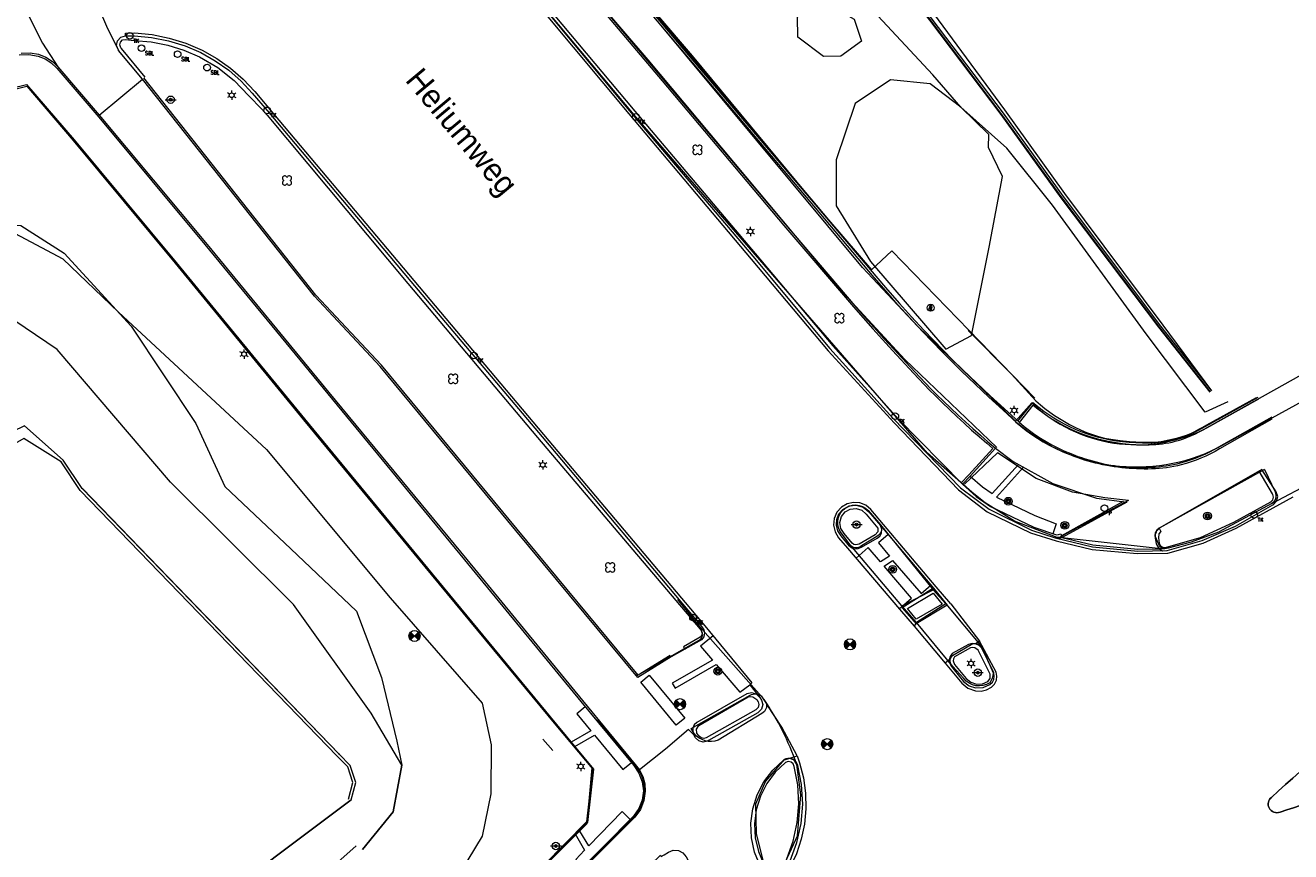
# Model space of a CAD drawing. Header units: metres. Extents: x 151448 to 154749, y 463108 to 465296.
# Tile 85 of 256: x 152431 to 152499, y 463931 to 463975. Entities that reach past the tile are written whole.
import ezdxf
from ezdxf.enums import TextEntityAlignment as Align

# ---------------------------------------------------------------- set-up
doc = ezdxf.new("R2010")
doc.units = ezdxf.units.M
doc.layers.get('0').update_dxf_attribs({"lineweight": 9})
for name, color, linetype, lineweight in [('B-ME-GR-BOOM-S', 253, 'Continuous', 9), ('B-ME-GR-STRUIK-G', 253, 'Continuous', 9), ('B-ME-GW-WATERGANG_INSTEEK-G', 253, 'Continuous', 9), ('B-ME-IE-MEUBILAIR_LICHTMAST-S', 253, 'Continuous', 9), ('B-ME-IE-MEUBILAIR_PAAL-S', 253, 'Continuous', 9), ('B-ME-IE-MEUBILAIR_SCHAMPBLOK-S', 253, 'Continuous', 9), ('B-ME-IE-MEUBILAIR_TROTTOIRKOLK-S', 253, 'Continuous', 9), ('B-ME-IE-MEUBILAIR_VERKEERSBORD-S', 253, 'Continuous', 9), ('B-ME-IE-MEUBILAIR_VERKEERSLICHT-S', 253, 'Continuous', 9), ('B-ME-IE-TERREINAFSCHEIDING_KUNSTMATIG_HEKWERK-G', 253, 'Continuous', 9), ('B-ME-KL-ELEKTRA_KAST-S', 253, 'Continuous', 9), ('B-ME-OG-TERREIN_CULTUURSCHEIDING-G', 253, 'Continuous', 9), ('B-ME-OG-VLAKVERDICHTINGSLIJN-G', 253, 'Continuous', 9), ('B-ME-RI-PUT-S', 253, 'Continuous', 9), ('B-ME-VH-KANTOPSLUITING_OPSLUITBAND_100X200-G', 253, 'Continuous', 9), ('B-ME-VH-KANTOPSLUITING_OPSLUITBAND_60X150-G', 253, 'Continuous', 9), ('B-ME-VH-KANTOPSLUITING_TROTTOIRBAND_130 150-G', 253, 'Continuous', 9), ('B-ME-VH-KANTOPSLUITING_TROTTOIRBAND_180 200-G', 253, 'Continuous', 9), ('B-ME-VH-KANTOPSLUITING_TROTTOIRBAND_RWS-G', 253, 'Continuous', 9), ('B-ME-VH-KANTOPSLUITING_VOORKANTBAND-G', 253, 'Continuous', 9), ('B-ME-VH-MATERIAALGRENS-G', 253, 'Continuous', 9), ('B-ME-VH-VERHARDING_ASFALT-G', 253, 'Continuous', 9), ('B-ME-VH-VERHARDING_TEGEL-G', 253, 'Continuous', 9), ('B-ME-VW-VERKEERSTEKEN_BORD_INFO-G', 253, 'Continuous', 9), ('B-ME-WH-BESCHOEIING-G', 253, 'Continuous', 9), ('B-ME-WH-WATERBODEM-G', 253, 'Continuous', 9), ('B-ME-WH-WATERLIJN-G', 253, 'Continuous', 9), ('B-PV-OG-TERREIN_BEGROEID-GV', 253, 'Continuous', 9), ('B-PV-OG-TERREIN_OEVER-GV', 253, 'Continuous', 9), ('B-PV-OG-TOPOGRAFIE-T18', 2, 'Continuous', 9), ('B-PV-OG-WATER-GV', 253, 'Continuous', 9), ('B-PV-VH-GESLOTENVERHARDING_ASFALT-GV', 253, 'Continuous', 9), ('B-PV-VH-OPENVERHARDING_BETONSTRAATSTEEN-GV', 253, 'Continuous', 9)]:
    doc.layers.add(name, color=color, linetype=linetype, lineweight=lineweight)
doc.styles.add('18_100', font='romans', dxfattribs={"width": 0.8, "height": 0.18})
doc.styles.add('18_200', font='romans', dxfattribs={"width": 0.8, "height": 0.36})
doc.styles.add('Drong', font='txt', dxfattribs={"height": 1.8})

# ---------------------------------------------------------------- blocks, each defined once
blk = doc.blocks.new('verkeerslicht')
h = blk.add_hatch()
h.set_pattern_fill('ANSI31', color=256, scale=0.0045, style=0)
h.set_pattern_definition([(45, (-99614.369806, -220088.543568), (-0.0101027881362, 0.0101027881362), [])])
edge = h.paths.add_edge_path()
edge.add_ellipse((0, 0), major_axis=(-0.0895, 0.0895), ratio=1, start_angle=0, end_angle=360)
edge = h.paths.add_edge_path(flags=16)
edge.add_arc((0, 0), 0.0678, 0, 360)
blk.add_circle((0, 0), 0.0678)
blk.add_ellipse((0, 0), major_axis=(0.149, 0.149), ratio=1)
blk.add_ellipse((0, 0), major_axis=(-0.0895, 0.0895), ratio=1, start_param=1.570796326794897, end_param=7.853981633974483)
at = {"style": '18_200', "width": 0.8}
blk.add_attdef('HOOGTE', (0.264, 0.21), '', height=0.25, dxfattribs=at)
blk = doc.blocks.new('PAAL')
at = {"ltscale": 2}
blk.add_ellipse((0, 0), major_axis=(-0.181, 0), ratio=1, start_param=3.926991, end_param=10.210176, dxfattribs=at)
at = {"ltscale": 2, "style": '18_200', "width": 0.8}
blk.add_text('P', height=0.218, dxfattribs=at).set_placement((0.219, -0.382))
at = {"style": '18_200', "width": 0.8}
blk.add_attdef('HOOGTE', (0.236, 0.203), '', height=0.25, dxfattribs=at)
blk = doc.blocks.new('LICHTMAST')
at = {"ltscale": 0.1}
for p, q in [((-0.11, 0.063), (-0.219, 0.127)), ((0, 0.127), (0, 0.253)), ((0.11, 0.063), (0.219, 0.127)), ((-0.11, -0.063), (-0.219, -0.127)), ((0, -0.127), (0, -0.253)), ((0.11, -0.063), (0.219, -0.127))]:
    blk.add_line(p, q, dxfattribs=at)
blk.add_circle((0, 0), 0.127, dxfattribs=at)
at = {"style": '18_200', "width": 0.8}
blk.add_attdef('HOOGTE', (0.247, 0.242), '', height=0.25, dxfattribs=at)
blk = doc.blocks.new('verkeersbord')
blk.add_line((-0.3, 0), (0.3, 0))
for radius in [0.2, 0.0745]:
    blk.add_circle((0, 0), radius)
at = {"style": '18_200', "width": 0.8}
blk.add_attdef('HOOGTE', (0.245, 0.178), '', height=0.25, dxfattribs=at)
blk = doc.blocks.new('TROTTOIRKOLK')
at = {"ltscale": 2}
blk.add_ellipse((0, 0), major_axis=(-0.127, 0.127), ratio=1, start_param=3.926991, end_param=10.210176, dxfattribs=at)
at = {"ltscale": 2, "style": '18_100', "width": 0.8}
blk.add_text('TK', height=0.216, dxfattribs=at).set_placement((0.193, -0.375))
at = {"style": '18_200', "width": 0.8}
blk.add_attdef('HOOGTE', (0.214, 0.179), '', height=0.25, dxfattribs=at)
blk = doc.blocks.new('boom')
for centre, major_axis, start_param, end_param in [((-0.122, 0.122), (-0.0916, 0.0916), 4.266828, 8.299543), ((0.122, 0.122), (0.0916, 0.0916), 4.266828, 8.299543), ((-0.122, -0.122), (0.0916, 0.0916), 1.125235, 5.15795), ((0.122, -0.122), (-0.0916, 0.0916), 1.125235, 5.15795)]:
    blk.add_ellipse(centre, major_axis=major_axis, ratio=1, start_param=start_param, end_param=end_param)
at = {"style": '18_200', "width": 0.8}
blk.add_attdef('HOOGTE', (0.314, 0.12), '', height=0.25, dxfattribs=at)
blk = doc.blocks.new('put')
at = {"color": 0, "ltscale": 0.5}
for p, q in [((-0.3, 0), (0, 0)), ((-0.299, 0.028), (-0.028, 0.027)), ((-0.295, 0.055), (-0.055, 0.055)), ((-0.289, 0.083), (-0.083, 0.082)), ((-0.279, 0.11), (-0.11, 0.11)), ((-0.267, 0.137), (-0.138, 0.137)), ((-0.267, 0.137), (-0.138, 0.137)), ((-0.251, 0.165), (-0.165, 0.165)), ((-0.23, 0.192), (-0.192, 0.192)), ((0, 0), (0.3, 0)), ((0.027, 0.027), (0.298, 0.027)), ((0.055, 0.055), (0.295, 0.055)), ((0.082, 0.082), (0.288, 0.082)), ((0.11, 0.11), (0.279, 0.109)), ((0.137, 0.137), (0.267, 0.137)), ((0.165, 0.164), (0.251, 0.164)), ((0.192, 0.192), (0.23, 0.192)), ((-0.299, -0.027), (-0.027, -0.027)), ((-0.295, -0.055), (-0.055, -0.055)), ((-0.289, -0.082), (-0.082, -0.082)), ((-0.28, -0.109), (-0.11, -0.11)), ((-0.267, -0.137), (-0.137, -0.137)), ((-0.251, -0.164), (-0.165, -0.164)), ((-0.231, -0.192), (-0.192, -0.192)), ((0.027, -0.027), (0.298, -0.028)), ((0.054, -0.055), (0.295, -0.055)), ((0.082, -0.082), (0.288, -0.083)), ((0.109, -0.11), (0.279, -0.11)), ((0.137, -0.137), (0.267, -0.137)), ((0.164, -0.165), (0.251, -0.165)), ((0.191, -0.192), (0.23, -0.192))]:
    blk.add_line(p, q, dxfattribs=at)
at = {"ltscale": 0.5}
for p, q in [((0.212, 0.212), (-0.213, -0.212)), ((-0.212, 0.212), (0.212, -0.213))]:
    blk.add_line(p, q, dxfattribs=at)
blk.add_ellipse((0, 0), major_axis=(-0.212, 0.212), ratio=1, start_param=3.926991, end_param=10.210176, dxfattribs=at)
at = {"style": '18_200', "width": 0.8}
blk.add_attdef('HOOGTE', (0.402, 0.261), '', height=0.25, dxfattribs=at)
blk = doc.blocks.new('schampblok')
at = {"ltscale": 2}
blk.add_ellipse((0, 0), major_axis=(-0.127, 0.127), ratio=1, start_param=1.570796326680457, end_param=7.853981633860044, dxfattribs=at)
at = {"ltscale": 2, "style": '18_100', "width": 0.8}
blk.add_text('SBL', height=0.216, dxfattribs=at).set_placement((0.193, -0.375))
at = {"style": '18_200', "width": 0.8}
blk.add_attdef('HOOGTE', (0.212, 0.28), '', height=0.25, dxfattribs=at)
blk = doc.blocks.new('ELECTRAK')
h = blk.add_hatch(color=256)
edge = h.paths.add_edge_path()
edge.add_line((-0.013, 0.178), (-0.097, -0.064))
edge.add_line((-0.097, -0.064), (0.008, -0.021))
edge.add_line((0.008, -0.021), (-0.012, -0.104))
edge.add_line((-0.012, -0.104), (-0.042, -0.083))
edge.add_line((-0.042, -0.083), (-0.015, -0.172))
edge.add_line((-0.015, -0.172), (0.06, -0.117))
edge.add_line((0.06, -0.117), (0.024, -0.116))
edge.add_line((0.024, -0.116), (0.08, 0.056))
edge.add_line((0.08, 0.056), (-0.019, 0.014))
edge.add_line((-0.019, 0.014), (0.055, 0.156))
edge.add_arc((0.038, 0.218), 0.065, 218.37748, 285.22036, ccw=False)
blk.add_lwpolyline([(-0.013, 0.178), (-0.097, -0.064), (0.008, -0.021), (-0.012, -0.104), (-0.042, -0.083), (-0.015, -0.172), (0.06, -0.117), (0.024, -0.116), (0.08, 0.056), (-0.019, 0.014), (0.055, 0.156, -0.300218)], format="xyb", close=True)
blk.add_circle((0, 0), 0.188)
blk = doc.blocks.new('Verkeerslicht SLK', base_point=(2557.887, 2858.61))
h = blk.add_hatch()
h.set_pattern_fill('ANSI31', color=256, scale=0.0045, style=0, pattern_type=2)
h.set_pattern_definition([(45, (-97056.483087, -217229.933216), (-0.0101027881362, 0.0101027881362), [])])
edge = h.paths.add_edge_path()
edge.add_arc((2557.887, 2858.61), 0.127, 225, 585)
edge = h.paths.add_edge_path()
edge.add_arc((2557.887, 2858.61), 0.0678, 0, 360)
blk.add_circle((2557.887, 2858.61), 0.0678)
blk.add_ellipse((2557.887, 2858.61), major_axis=(0.149, 0.149), ratio=1)
blk.add_ellipse((2557.887, 2858.61), major_axis=(-0.0895, 0.0895), ratio=1, start_param=1.570796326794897, end_param=7.853981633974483)

msp = doc.modelspace()

# ---------------------------------------------------------------- linework, layer by layer
at = {"layer": 'B-ME-GR-STRUIK-G'}
for points in [[(152474.701, 463973.683), (152473.766, 463973.67), (152472.372, 463974.711), (152472.366, 463975.817), (152473.828, 463976.592), (152475.438, 463975.696), (152475.818, 463974.503), (152474.701, 463973.683)], [(152480.405, 463957.82), (152481.791, 463958.556), (152482.751, 463963.34), (152483.474, 463967.174), (152482.702, 463968.742), (152482.723, 463969.446), (152482.723, 463969.446), (152481.206, 463970.921), (152479.541, 463972.182), (152477.391, 463972.399), (152475.476, 463971.126), (152474.445, 463968.066), (152474.446, 463965.58), (152476.318, 463962.558), (152480.405, 463957.82)]]:
    msp.add_lwpolyline(points, close=True, dxfattribs=at)
at = {"layer": 'B-ME-GW-WATERGANG_INSTEEK-G'}
for points in [[(152495.674, 463954.957), (152494.455, 463954.401), (152491.246, 463958.656), (152486.183, 463965.616), (152483.702, 463968.707), (152481.206, 463970.921), (152479.686, 463972.675), (152476.226, 463976.407), (152471.7, 463982.947), (152467.337, 463987.384), (152467.086, 463987.717), (152466.927, 463988.102), (152466.873, 463988.516), (152466.927, 463988.929), (152467.084, 463989.315), (152467.309, 463989.711), (152470.218, 463994.838)], [(152418.933, 463953.771), (152421.797, 463958.908), (152424.591, 463962.374), (152426.971, 463963.827), (152429.65, 463964.254), (152432.547, 463962.71), (152435.567, 463959.828), (152443.571, 463952.379), (152450.285, 463944.346), (152455.262, 463938.631), (152455.75, 463936.382), (152455.733, 463933.728), (152455.26, 463931.427), (152454.081, 463929.458), (152451.987, 463927.357)]]:
    msp.add_lwpolyline(points, dxfattribs=at)
at = {"layer": 'B-ME-IE-TERREINAFSCHEIDING_KUNSTMATIG_HEKWERK-G'}
for points in [[(152459.4, 464001.762), (152457.835, 464000.002), (152457.644, 463997.648), (152456.555, 463995.996), (152453.428, 463994.729), (152453.78, 463992.581), (152454.885, 463989.315), (152456.447, 463986.296), (152458.592, 463983.125), (152466.652, 463973.706), (152473.371, 463965.604), (152476.377, 463962.122)], [(152481.602, 463958.834), (152483.957, 463956.454), (152485.283, 463955.014), (152485.523, 463954.805), (152485.77, 463954.604), (152486.025, 463954.411), (152486.286, 463954.228), (152486.553, 463954.054), (152486.827, 463953.89), (152487.106, 463953.735), (152487.389, 463953.591), (152487.701, 463953.446), (152488.019, 463953.311), (152488.343, 463953.188), (152488.67, 463953.078), (152489.002, 463952.999), (152489.344, 463952.934), (152489.344, 463952.934), (152489.846, 463952.863), (152489.846, 463952.863), (152489.846, 463952.863), (152490.355, 463952.814), (152490.696, 463952.788), (152491.056, 463952.772), (152491.056, 463952.772), (152491.721, 463952.779), (152492.06, 463952.823), (152492.396, 463952.881), (152492.729, 463952.954), (152492.967, 463953.015), (152493.204, 463953.084), (152493.438, 463953.16), (152493.67, 463953.244), (152493.9, 463953.359), (152494.103, 463953.478), (152494.322, 463953.587), (152494.547, 463953.72), (152497.228, 463955.201)]]:
    msp.add_lwpolyline(points, dxfattribs=at)
at = {"layer": 'B-ME-IE-TERREINAFSCHEIDING_KUNSTMATIG_HEKWERK-G', "ltscale": 0.2}
msp.add_lwpolyline([(152485.219, 463955.165), (152477.463, 463963.15), (152476.345, 463962.09), (152459.138, 463982.571, -0.133863), (152453.317, 463995.079), (152456.062, 463995.71)], format="xyb", dxfattribs=at)
at = {"layer": 'B-ME-OG-TERREIN_CULTUURSCHEIDING-G'}
msp.add_lwpolyline([(152418.933, 463953.771), (152421.592, 463959.031), (152424.497, 463963.274), (152427.049, 463964.746), (152430.273, 463964.522), (152432.611, 463963.025), (152436.251, 463959.055), (152439.757, 463953.784), (152441.326, 463950.372), (152444.897, 463947.007), (152448.455, 463943.62), (152449.816, 463940.025), (152450.649, 463936.575), (152450.915, 463935.281), (152450.45, 463932.759), (152448.786, 463930.717)], dxfattribs=at)
at = {"layer": 'B-ME-OG-VLAKVERDICHTINGSLIJN-G'}
msp.add_lwpolyline([(152448.786, 463930.717), (152450.45, 463932.759), (152450.915, 463935.281), (152449.254, 463938.105), (152445.041, 463943.977), (152438.378, 463950.604), (152432.23, 463957.799), (152429.317, 463959.766), (152427.074, 463959.598), (152425.57, 463957.788), (152424.745, 463956.077), (152423.158, 463951.234)], dxfattribs=at)
at = {"layer": 'B-ME-VH-KANTOPSLUITING_OPSLUITBAND_100X200-G'}
msp.add_line((152490.008, 463949.561), (152486.672, 463947.713), dxfattribs=at)
for points in [[(152458.551, 463983.102), (152466.548, 463973.641), (152473.319, 463965.654), (152476.595, 463961.77), (152477.231, 463961.024), (152477.879, 463960.289), (152478.536, 463959.562), (152479.204, 463958.845), (152479.725, 463958.3), (152480.252, 463957.762), (152480.785, 463957.228), (152481.322, 463956.699), (152482.057, 463955.991), (152482.802, 463955.291), (152483.555, 463954.601), (152484.367, 463953.857), (152484.645, 463953.629), (152484.932, 463953.41), (152485.226, 463953.202), (152485.528, 463953.003), (152485.837, 463952.815), (152486.151, 463952.638), (152486.471, 463952.473), (152486.796, 463952.318), (152487.172, 463952.157), (152487.555, 463952.01), (152487.748, 463951.941), (152487.944, 463951.877), (152488.14, 463951.817), (152488.338, 463951.76), (152488.536, 463951.707), (152488.736, 463951.659), (152488.936, 463951.614), (152489.138, 463951.574), (152489.339, 463951.538), (152489.542, 463951.507), (152489.745, 463951.48), (152489.948, 463951.457), (152490.345, 463951.424), (152490.745, 463951.406), (152491.146, 463951.403), (152491.347, 463951.407), (152491.547, 463951.416), (152491.747, 463951.429), (152491.947, 463951.447), (152492.145, 463951.47), (152492.344, 463951.497), (152492.541, 463951.529), (152492.736, 463951.567), (152492.931, 463951.61), (152493.124, 463951.658), (152493.394, 463951.734), (152493.661, 463951.819), (152493.926, 463951.914), (152494.187, 463952.018), (152494.445, 463952.131), (152494.698, 463952.252), (152494.947, 463952.382), (152495.191, 463952.52), (152498.08, 463954.146)], [(152457.078, 463981.765), (152465.021, 463972.348), (152471.623, 463964.514), (152475.388, 463960.103), (152475.911, 463959.509), (152476.437, 463958.919), (152476.967, 463958.332), (152477.501, 463957.748), (152478.644, 463956.512), (152479.224, 463955.9), (152479.518, 463955.598), (152479.816, 463955.299), (152480.204, 463954.919), (152480.596, 463954.542), (152480.991, 463954.17), (152481.391, 463953.801), (152481.794, 463953.437), (152482.202, 463953.077), (152482.612, 463952.721), (152482.947, 463952.437), (152481.641, 463951.005), (152481.235, 463950.569)], [(152430.177, 463973.762), (152430.707, 463973.788), (152431.198, 463973.694), (152431.576, 463973.543), (152431.917, 463973.322), (152432.21, 463973.04), (152434.491, 463970.378), (152440.246, 463963.486), (152446.91, 463955.396), (152454.309, 463946.403), (152460.615, 463938.738), (152463.481, 463935.266), (152463.767, 463934.853), (152463.945, 463934.384), (152464.003, 463933.885), (152463.94, 463933.39), (152463.759, 463932.925), (152463.471, 463932.517), (152458.7, 463927.689), (152455.077, 463924.181)], [(152465.452, 463941.228), (152463.72, 463940.159), (152457.171, 463948.062), (152449.82, 463956.942), (152446.253, 463960.748), (152436.938, 463972.507)], [(152427.474, 463971.293), (152430.595, 463972.061)], [(152484.308, 463953.911), (152485.12, 463954.925), (152485.451, 463954.654), (152485.71, 463954.458), (152485.976, 463954.27), (152486.25, 463954.093), (152486.53, 463953.926), (152486.815, 463953.769), (152487.106, 463953.624), (152487.401, 463953.489), (152487.71, 463953.363), (152488.023, 463953.249), (152488.342, 463953.147), (152488.664, 463953.057), (152488.99, 463952.979), (152489.318, 463952.912), (152489.648, 463952.857), (152489.979, 463952.814), (152490.335, 463952.778), (152490.692, 463952.752), (152491.051, 463952.738), (152491.409, 463952.738), (152491.587, 463952.744), (152491.765, 463952.755), (152491.942, 463952.77), (152492.118, 463952.79), (152492.293, 463952.816), (152492.466, 463952.846), (152492.638, 463952.883), (152492.809, 463952.925), (152493.028, 463952.989), (152493.246, 463953.06), (152493.461, 463953.139), (152493.674, 463953.226), (152493.883, 463953.32), (152494.088, 463953.422), (152494.29, 463953.531), (152494.49, 463953.648), (152497.317, 463955.208)], [(152486.687, 463947.608), (152488.366, 463947.213), (152490.801, 463946.979), (152491.975, 463946.998)]]:
    msp.add_lwpolyline(points, dxfattribs=at)
at = {"layer": 'B-ME-VH-KANTOPSLUITING_OPSLUITBAND_60X150-G'}
msp.add_lwpolyline([(152430.595, 463972.061), (152433.11, 463969.116), (152438.638, 463962.468), (152445.589, 463953.997), (152452.505, 463945.615), (152459.259, 463937.442), (152461.248, 463935.079), (152460.915, 463932.202), (152457.433, 463928.67), (152453.851, 463925.258)], dxfattribs=at)
at = {"layer": 'B-ME-VH-KANTOPSLUITING_TROTTOIRBAND_130 150-G'}
msp.add_lwpolyline([(152443.621, 463970.496), (152451.234, 463961.371), (152458.274, 463953.037), (152467.079, 463942.643), (152467.135, 463942.577), (152467.189, 463942.453), (152467.167, 463942.32), (152467.076, 463942.22), (152466.175, 463941.683), (152466.245, 463941.554)], dxfattribs=at)
at = {"layer": 'B-ME-VH-KANTOPSLUITING_TROTTOIRBAND_180 200-G'}
for points in [[(152455.164, 463980.708), (152463.533, 463970.711), (152470.064, 463963.001), (152474.276, 463957.994), (152477.808, 463954.037), (152481.305, 463950.498), (152482.042, 463949.835), (152482.81, 463949.286), (152485.17, 463948.168), (152486.387, 463947.753), (152486.511, 463947.768), (152486.637, 463947.812), (152486.706, 463947.614)], [(152491.965, 463948.12), (152492.049, 463947.937), (152491.943, 463947.804), (152491.928, 463947.599), (152491.968, 463947.313), (152492.033, 463947.168), (152492.166, 463947.082), (152492.325, 463947.081), (152492.35, 463947.088), (152494.199, 463947.619), (152496.01, 463948.444), (152498.011, 463949.55), (152498.119, 463949.655), (152498.158, 463949.8), (152498.118, 463949.945), (152498.097, 463949.982), (152497.37, 463951.209)], [(152466.908, 463937.011), (152466.885, 463937.235), (152467.006, 463937.43), (152469.687, 463938.976), (152469.816, 463939), (152469.945, 463938.982), (152470.149, 463938.839), (152470.224, 463938.718), (152470.27, 463938.562), (152470.23, 463938.405), (152470.115, 463938.29), (152470.102, 463938.282), (152467.417, 463936.762), (152467.276, 463936.723), (152467.134, 463936.755), (152467.023, 463936.85), (152467.007, 463936.872), (152466.908, 463937.011)]]:
    msp.add_lwpolyline(points, dxfattribs=at)
for points in [[(152476.719, 463948.119), (152476.707, 463947.92), (152476.569, 463947.764), (152475.701, 463947.259), (152475.519, 463947.211), (152475.41, 463947.237), (152475.317, 463947.299), (152474.884, 463947.833), (152474.708, 463948.107), (152474.656, 463948.428), (152474.737, 463948.743), (152474.937, 463949), (152475.216, 463949.154), (152475.534, 463949.187), (152475.839, 463949.092), (152476.082, 463948.886)], [(152479.707, 463944.604), (152480.205, 463944.001), (152478.781, 463943.193), (152478.314, 463943.774), (152479.707, 463944.604)], [(152480.874, 463941.142), (152480.817, 463941.043), (152480.798, 463940.93), (152480.865, 463940.738), (152481.506, 463939.972), (152481.756, 463939.769), (152482.062, 463939.668), (152482.385, 463939.684), (152482.681, 463939.814), (152482.799, 463939.983), (152482.795, 463940.206), (152482.147, 463941.519), (152481.968, 463941.643), (152481.849, 463941.658), (152481.732, 463941.631)], [(152472.186, 463935.216), (152472.131, 463935.353), (152472.018, 463935.449), (152471.857, 463935.481), (152471.702, 463935.426), (152471.147, 463934.899), (152470.69, 463934.284), (152470.346, 463933.6), (152470.124, 463932.867), (152470.031, 463932.108), (152470.07, 463931.345), (152470.238, 463930.599), (152470.532, 463929.894), (152470.781, 463929.377), (152470.879, 463929.235), (152471.038, 463929.169), (152471.198, 463929.195), (152471.322, 463929.299), (152471.787, 463930.208), (152472.13, 463931.17), (152472.344, 463932.169), (152472.425, 463933.188), (152472.372, 463934.21)]]:
    msp.add_lwpolyline(points, close=True, dxfattribs=at)
at = {"layer": 'B-ME-VH-KANTOPSLUITING_TROTTOIRBAND_RWS-G'}
msp.add_lwpolyline([(152437.005, 463972.545), (152435.718, 463974.106), (152435.687, 463974.144), (152435.625, 463974.295), (152435.658, 463974.455), (152435.775, 463974.569), (152435.936, 463974.597), (152436.409, 463974.537), (152437.326, 463974.464), (152438.229, 463974.292), (152439.108, 463974.021), (152439.952, 463973.656), (152440.937, 463973.077), (152441.833, 463972.369), (152442.625, 463971.547), (152443.322, 463970.818), (152443.621, 463970.496)], dxfattribs=at)
at = {"layer": 'B-ME-VH-KANTOPSLUITING_VOORKANTBAND-G'}
for points in [[(152490.297, 463949.612), (152486.703, 463947.71, -0.331774), (152486.345, 463947.653), (152484.123, 463948.491), (152482.521, 463949.494), (152481.802, 463950.078), (152479.398, 463952.178), (152469.259, 463963.889), (152463.596, 463970.397), (152456.42, 463978.978, -0.09152), (152450.181, 463989.484), (152449.314, 463992.902, -0.609916), (152449.571, 463993.281)], [(152484.164, 463953.885, 0.302374), (152495.159, 463952.481), (152506.498, 463958.716)], [(152497.671, 463951.307), (152498.241, 463950.085, -0.362729), (152498.069, 463949.454), (152495.174, 463947.906), (152493.687, 463947.359), (152492.44, 463947.044, -0.505044), (152491.911, 463947.314), (152491.772, 463947.615, -0.303456), (152491.998, 463948.135)], [(152457.524, 463926.498), (152463.485, 463932.485, 0.38769), (152463.58, 463935.265), (152461.517, 463937.74)]]:
    msp.add_lwpolyline(points, format="xyb", dxfattribs=at)
for points in [[(152475.821, 463947.168, -0.477645), (152475.2, 463947.235), (152474.79, 463947.779, -0.987639), (152476.181, 463949.084), (152476.856, 463948.303, -0.416916), (152476.662, 463947.673)], [(152482.971, 463940.276, -0.150397), (152482.775, 463939.739, -0.38432), (152481.365, 463939.974), (152480.783, 463940.624, -0.565195), (152480.849, 463941.279), (152481.774, 463941.823, -0.395787), (152482.37, 463941.65)], [(152466.6, 463937.26), (152469.801, 463939.08, -0.305324), (152470.387, 463939.031), (152470.65, 463938.661, -0.378484), (152470.43, 463938.08), (152468.06, 463936.63, -0.32103), (152466.757, 463936.992)], [(152472.313, 463935.313, 0.482173), (152471.638, 463935.586), (152470.632, 463934.417), (152470.082, 463933.169), (152470.123, 463931.576), (152470.658, 463929.402, 0.671679), (152471.37, 463929.3), (152472.357, 463931.448), (152472.534, 463933.675)]]:
    msp.add_lwpolyline(points, format="xyb", close=True, dxfattribs=at)
msp.add_lwpolyline([(152478.013, 463943.906), (152479.702, 463944.775), (152480.391, 463944.012), (152478.812, 463943.018)], close=True, dxfattribs=at)
msp.add_lwpolyline([(152463.626, 463940.203), (152463.672, 463940.13), (152467.126, 463942.108), (152467.219, 463942.346), (152467.081, 463942.748), (152465.879, 463944.263)], dxfattribs=at)
at = {"layer": 'B-ME-VH-MATERIAALGRENS-G'}
for p, q in [((152480.665, 463944.018), (152482.214, 463942)), ((152478.683, 463942.811), (152480.358, 463940.802))]:
    msp.add_line(p, q, dxfattribs=at)
for points in [[(152431.99, 463984.393), (152432.512, 463981.828), (152433.505, 463978.608), (152434.9, 463975.314), (152435.564, 463974.001)], [(152428.405, 463982.897), (152428.716, 463980.977), (152429.804, 463977.655), (152431.448, 463974.386), (152432.279, 463973.113)], [(152483.091, 463952.446), (152484.045, 463951.739), (152486.198, 463950.531), (152488.566, 463949.741), (152490.199, 463949.537)], [(152481.715, 463950.937), (152482.385, 463950.353), (152482.9, 463949.995), (152484.341, 463951.573)], [(152484.61, 463951.423), (152483.142, 463949.805), (152485.212, 463948.798), (152486.382, 463948.356), (152486.198, 463947.817)], [(152477.277, 463947.776), (152476.741, 463947.324), (152477.351, 463946.6), (152476.857, 463946.303), (152476.193, 463947.064), (152475.529, 463946.499)], [(152477.864, 463943.758), (152478.531, 463944.326), (152477.049, 463946.054), (152477.513, 463946.371), (152479.062, 463944.589), (152479.589, 463945.033)], [(152467.785, 463942.28), (152467.108, 463941.721), (152467.751, 463940.976), (152465.569, 463939.721), (152465.719, 463939.461), (152467.957, 463940.741), (152469.235, 463939.23), (152469.779, 463939.63)], [(152472.334, 463935.788), (152471.5, 463937.343), (152470.719, 463938.544)], [(152460.855, 463938.447), (152460.394, 463938.066), (152461.161, 463937.137), (152460.094, 463936.53)], [(152460.289, 463936.296), (152461.361, 463936.904), (152462.892, 463935.04), (152463.353, 463935.421)], [(152463.287, 463932.331), (152462.852, 463932.762), (152461.04, 463930.918), (152460.57, 463931.714)], [(152460.312, 463931.562), (152460.821, 463930.685), (152460.337, 463930.174), (152460.751, 463929.764)]]:
    msp.add_lwpolyline(points, dxfattribs=at)
at = {"layer": 'B-ME-VH-MATERIAALGRENS-G', "ltscale": 0.3}
for points in [[(152498.069, 463949.454), (152500.321, 463950.656)], [(152476.856, 463948.303), (152479.702, 463944.775)], [(152486.371, 463947.644), (152492.235, 463947.007)], [(152478.013, 463943.906), (152475.231, 463947.193)], [(152480.391, 463944.012), (152482.327, 463941.711)], [(152480.783, 463940.624), (152478.812, 463943.018)]]:
    msp.add_lwpolyline(points, dxfattribs=at)
msp.add_lwpolyline([(152472.311, 463935.341, 0.06437), (152470.56, 463938.83), (152467.081, 463942.748)], format="xyb", dxfattribs=at)
at = {"layer": 'B-ME-VH-MATERIAALGRENS-G'}
msp.add_lwpolyline([(152464.324, 463940.152), (152466.25, 463937.822), (152465.788, 463937.44), (152463.862, 463939.769)], close=True, dxfattribs=at)
at = {"layer": 'B-ME-VH-VERHARDING_ASFALT-G'}
msp.add_line((152480.477, 463943.94), (152478.796, 463942.94), dxfattribs=at)
for points in [[(152454.249, 463981.307), (152463.213, 463970.567), (152469.852, 463962.7), (152474.028, 463957.723), (152477.593, 463953.831), (152481.08, 463950.201), (152482.642, 463949.011), (152484.988, 463947.862), (152486.372, 463947.437), (152488.325, 463946.963), (152490.764, 463946.74), (152492.422, 463946.757), (152494.336, 463947.301), (152496.141, 463948.122), (152499.227, 463949.812)], [(152430.292, 463973.857), (152430.763, 463973.874), (152431.226, 463973.79), (152431.618, 463973.633), (152431.974, 463973.405), (152432.279, 463973.113), (152434.519, 463970.501), (152436.86, 463972.445), (152435.564, 463974.001), (152435.555, 463974.011), (152435.449, 463974.261), (152435.496, 463974.527), (152435.682, 463974.724), (152435.946, 463974.786), (152435.946, 463974.786), (152435.942, 463974.942), (152436.431, 463974.955), (152437.376, 463974.862), (152438.307, 463974.671), (152439.213, 463974.385), (152440.084, 463974.006), (152440.88, 463973.558), (152441.627, 463973.033), (152442.317, 463972.435), (152442.944, 463971.772), (152443.964, 463970.559), (152451.561, 463961.535), (152458.593, 463953.19), (152467.339, 463942.821), (152469.878, 463939.745), (152469.779, 463939.63), (152470.311, 463938.941), (152470.398, 463938.806), (152470.474, 463938.563), (152470.413, 463938.315), (152470.232, 463938.135), (152470.205, 463938.12), (152467.528, 463936.612), (152467.487, 463936.589), (152467.248, 463936.527), (152467.01, 463936.592), (152466.836, 463936.767), (152466.745, 463936.925), (152466.453, 463937.22), (152465.195, 463936.148), (152463.791, 463935.019), (152463.968, 463934.66), (152464.075, 463934.274), (152464.107, 463933.874), (152464.036, 463933.36), (152463.843, 463932.877), (152463.539, 463932.457), (152458.7, 463927.603)], [(152480.665, 463944.018), (152479.876, 463944.949), (152476.339, 463949.132), (152476.067, 463949.357), (152475.74, 463949.489), (152475.388, 463949.517), (152475.044, 463949.438), (152474.74, 463949.26), (152474.494, 463948.985), (152474.347, 463948.646), (152474.313, 463948.279), (152474.397, 463947.919), (152474.589, 463947.604), (152475.067, 463947.042), (152477.88, 463943.739), (152478.683, 463942.811), (152478.796, 463942.94)], [(152456.675, 463922.292), (152460.062, 463925.645), (152461.704, 463927.273), (152464.928, 463930.407), (152464.962, 463930.324), (152465.128, 463930.428), (152465.363, 463930.574), (152465.623, 463930.669), (152465.901, 463930.652), (152466.147, 463930.524), (152466.322, 463930.308), (152468.141, 463926.757), (152468.222, 463926.583), (152468.231, 463926.391), (152468.353, 463926.186), (152464.011, 463922.984), (152458.805, 463919.257)]]:
    msp.add_lwpolyline(points, dxfattribs=at)
for points in [[(152482.012, 463941.856), (152481.818, 463941.872), (152481.631, 463941.82), (152480.744, 463941.322), (152480.632, 463941.171), (152480.582, 463940.99), (152480.358, 463940.802), (152481.264, 463939.728), (152481.595, 463939.448), (152482.003, 463939.304), (152482.307, 463939.295), (152482.603, 463939.362), (152482.872, 463939.501), (152483.035, 463939.67), (152483.136, 463939.882), (152483.163, 463940.103), (152483.123, 463940.322), (152482.214, 463942)], [(152472.334, 463935.788), (152472.464, 463935.415), (152472.675, 463934.597), (152472.79, 463933.761), (152472.808, 463932.916), (152472.729, 463932.076), (152472.558, 463931.266), (152472.297, 463930.481), (152471.95, 463929.731), (152471.52, 463929.024), (152471.457, 463929.18), (152471.269, 463929.033), (152471.033, 463928.993), (152470.785, 463929.083), (152470.62, 463929.289), (152470.335, 463929.833), (152470.033, 463930.565), (152469.862, 463931.339), (152469.827, 463932.131), (152469.93, 463932.917), (152470.167, 463933.675), (152470.533, 463934.38), (152471.015, 463935.012), (152471.599, 463935.55)]]:
    msp.add_lwpolyline(points, close=True, dxfattribs=at)
at = {"layer": 'B-ME-VH-VERHARDING_TEGEL-G'}
for p, q in [((152479.732, 463944.862), (152478.027, 463943.811)), ((152478.027, 463943.811), (152478.796, 463942.94))]:
    msp.add_line(p, q, dxfattribs=at)
for points in [[(152485.056, 463954.901), (152484.173, 463953.917), (152478.856, 463959.064), (152475.878, 463962.248), (152464.424, 463976.008), (152458.93, 463982.461, -0.159571), (152453.041, 463996.022), (152453.044, 464000.88)], [(152483.16, 463952.495), (152478.175, 463957.256), (152474.858, 463960.859), (152464.256, 463973.484), (152457.448, 463981.44, -0.104696), (152451.797, 463992.497, 0.366771), (152450.556, 463993.483), (152449.571, 463993.281)], [(152485.056, 463954.901, 0.311617), (152494.398, 463953.476), (152505.718, 463959.814)]]:
    msp.add_lwpolyline(points, format="xyb", dxfattribs=at)
for points in [[(152498.068, 463954.024), (152495.238, 463952.413), (152494.993, 463952.274), (152494.742, 463952.143), (152494.486, 463952.021), (152494.226, 463951.907), (152493.962, 463951.803), (152493.695, 463951.709), (152493.425, 463951.624), (152493.153, 463951.548), (152492.957, 463951.501), (152492.759, 463951.46), (152492.56, 463951.425), (152492.36, 463951.395), (152492.159, 463951.371), (152491.957, 463951.352), (152491.754, 463951.337), (152491.551, 463951.328), (152491.348, 463951.323), (152491.144, 463951.322), (152490.737, 463951.332), (152490.332, 463951.356), (152489.929, 463951.393), (152489.724, 463951.417), (152489.521, 463951.445), (152489.317, 463951.477), (152489.114, 463951.513), (152488.911, 463951.552), (152488.709, 463951.596), (152488.508, 463951.644), (152488.308, 463951.696), (152488.109, 463951.751), (152487.911, 463951.811), (152487.715, 463951.874), (152487.52, 463951.941), (152487.326, 463952.012), (152487.134, 463952.086), (152486.943, 463952.164), (152486.755, 463952.246), (152486.423, 463952.402), (152486.095, 463952.57), (152485.774, 463952.749), (152485.459, 463952.939), (152485.15, 463953.141), (152484.849, 463953.353), (152484.556, 463953.575), (152484.272, 463953.807), (152483.488, 463954.527), (152482.734, 463955.218), (152481.989, 463955.918), (152481.252, 463956.628), (152480.714, 463957.157), (152480.181, 463957.691), (152479.653, 463958.231), (152479.131, 463958.776), (152478.463, 463959.495), (152477.804, 463960.222), (152477.156, 463960.959), (152476.518, 463961.705), (152473.243, 463965.59), (152466.472, 463973.576), (152458.473, 463983.039)], [(152457.157, 463981.826), (152465.098, 463972.413), (152471.699, 463964.578), (152475.463, 463960.169), (152475.985, 463959.576), (152476.512, 463958.986), (152477.041, 463958.399), (152477.575, 463957.816), (152478.717, 463956.58), (152479.296, 463955.97), (152479.589, 463955.668), (152479.886, 463955.37), (152480.273, 463954.991), (152480.664, 463954.615), (152481.059, 463954.243), (152481.458, 463953.875), (152481.861, 463953.511), (152482.267, 463953.152), (152482.677, 463952.797), (152483.091, 463952.446), (152481.715, 463950.937), (152481.305, 463950.498)], [(152454.412, 463981.363), (152463.513, 463970.414), (152469.932, 463962.849), (152474.108, 463957.847), (152477.528, 463954.087), (152481.189, 463950.303), (152482.737, 463949.145), (152485.039, 463948.003), (152486.325, 463947.59), (152488.35, 463947.114), (152490.797, 463946.879), (152492.387, 463946.904)], [(152435.946, 463974.786), (152436.417, 463974.783), (152437.35, 463974.706), (152438.269, 463974.528), (152439.163, 463974.252), (152440.022, 463973.881), (152440.8, 463973.443), (152441.529, 463972.926), (152442.2, 463972.336), (152442.807, 463971.681), (152443.612, 463970.753), (152451.409, 463961.476), (152458.512, 463953.066), (152467.182, 463942.768)], [(152427.448, 463971.39), (152430.58, 463972.16), (152433.156, 463969.154), (152438.684, 463962.507), (152445.635, 463954.035), (152452.551, 463945.653), (152459.305, 463937.48), (152461.307, 463935.072), (152460.973, 463932.175), (152457.475, 463928.627)], [(152467.182, 463942.768), (152467.277, 463942.617), (152467.314, 463942.442), (152467.277, 463942.236), (152467.159, 463942.062), (152465.505, 463941.143), (152463.699, 463940.028), (152457.094, 463947.998), (152449.745, 463956.876), (152446.178, 463960.682), (152436.86, 463972.445)], [(152434.519, 463970.501), (152440.364, 463963.491), (152446.95, 463955.474), (152454.431, 463946.43), (152460.7, 463938.793), (152463.569, 463935.318), (152463.791, 463935.019)], [(152484.386, 463953.849), (152485.135, 463954.784), (152485.389, 463954.576), (152485.651, 463954.377), (152485.92, 463954.188), (152486.197, 463954.008), (152486.48, 463953.839), (152486.769, 463953.681), (152487.063, 463953.533), (152487.362, 463953.397), (152487.674, 463953.27), (152487.991, 463953.154), (152488.313, 463953.051), (152488.639, 463952.96), (152488.968, 463952.881), (152489.3, 463952.814), (152489.633, 463952.758), (152489.968, 463952.715), (152490.326, 463952.678), (152490.687, 463952.652), (152491.049, 463952.638), (152491.411, 463952.638), (152491.592, 463952.644), (152491.772, 463952.655), (152491.952, 463952.671), (152492.131, 463952.691), (152492.309, 463952.717), (152492.485, 463952.748), (152492.661, 463952.785), (152492.835, 463952.829), (152493.058, 463952.893), (152493.279, 463952.966), (152493.497, 463953.046), (152493.713, 463953.134), (152493.925, 463953.23), (152494.134, 463953.333), (152494.339, 463953.444), (152494.539, 463953.561), (152497.365, 463955.12)], [(152490.297, 463949.612), (152489.008, 463949.769), (152487.269, 463950.063), (152485.294, 463950.804), (152483.203, 463952.204), (152481.4, 463950.508)], [(152497.671, 463951.307), (152491.998, 463948.135)], [(152490.199, 463949.537), (152486.706, 463947.614), (152486.543, 463947.556), (152486.325, 463947.59)], [(152475.18, 463947.152), (152474.728, 463947.703), (152474.55, 463947.968), (152474.465, 463948.276), (152474.482, 463948.596), (152474.6, 463948.893), (152474.807, 463949.138), (152475.151, 463949.33), (152475.542, 463949.373), (152475.92, 463949.261), (152476.224, 463949.011), (152476.861, 463948.269), (152479.732, 463944.862), (152480.477, 463943.94)], [(152475.18, 463947.152), (152475.313, 463947.057), (152475.47, 463947.009), (152475.651, 463947.017), (152475.818, 463947.09), (152476.683, 463947.578), (152476.825, 463947.691), (152476.915, 463947.849), (152476.937, 463948.065), (152476.861, 463948.269)], [(152480.582, 463940.99), (152480.605, 463940.792), (152480.703, 463940.619), (152481.354, 463939.812), (152481.655, 463939.586), (152482.014, 463939.473), (152482.418, 463939.49), (152482.789, 463939.649), (152482.918, 463939.771), (152482.999, 463939.928), (152483.024, 463940.101), (152482.991, 463940.274), (152482.343, 463941.612), (152482.201, 463941.766), (152482.012, 463941.856)], [(152470.311, 463938.941), (152470.132, 463939.122), (152469.889, 463939.201), (152469.618, 463939.15), (152466.898, 463937.599), (152466.765, 463937.46), (152466.691, 463937.282), (152466.686, 463937.099), (152466.745, 463936.925)], [(152456.343, 463927.534), (152460.965, 463932.129), (152461.232, 463935.143), (152458.588, 463938.278)], [(152471.457, 463929.18), (152471.958, 463930.107), (152472.326, 463931.095), (152472.555, 463932.124), (152472.64, 463933.174), (152472.579, 463934.226), (152472.375, 463935.259), (152472.287, 463935.461), (152472.119, 463935.605), (152471.908, 463935.65), (152471.908, 463935.65)]]:
    msp.add_lwpolyline(points, dxfattribs=at)
msp.add_lwpolyline([(152497.515, 463951.292), (152491.965, 463948.12), (152491.832, 463948.01), (152491.747, 463947.861), (152491.721, 463947.719), (152491.739, 463947.575), (152491.803, 463947.293), (152491.816, 463947.237), (152491.933, 463947.023), (152492.143, 463946.899), (152492.387, 463946.902), (152494.282, 463947.452), (152496.102, 463948.233), (152498.128, 463949.382), (152498.131, 463949.384), (152498.321, 463949.576), (152498.385, 463949.838), (152498.302, 463950.096)], close=True, dxfattribs=at)
at = {"layer": 'B-ME-VW-VERKEERSTEKEN_BORD_INFO-G'}
msp.add_line((152458.556, 463936.683), (152459.089, 463936.071), dxfattribs=at)
at = {"layer": 'B-ME-WH-BESCHOEIING-G', "color": 24, "true_color": 0xa52a2a}
msp.add_lwpolyline([(152491.935, 463959.009), (152486.656, 463966.023), (152483.403, 463970.527), (152477.907, 463977.815), (152473.113, 463984.218), (152469.384, 463989.16), (152471.468, 463993.901), (152474.647, 464000.921)], dxfattribs=at)
at = {"layer": 'B-ME-WH-BESCHOEIING-G'}
msp.add_lwpolyline([(152448.175, 463933.404), (152448.428, 463934.345), (152448.122, 463935.27), (152447.525, 463935.879), (152433.601, 463950.268)], dxfattribs=at)
at = {"layer": 'B-ME-WH-BESCHOEIING-G', "color": 24, "true_color": 0xa52a2a}
msp.add_point((152447.525, 463935.879), dxfattribs=at)
at = {"layer": 'B-ME-WH-WATERBODEM-G'}
for points in [[(152474.665, 464000.913), (152471.487, 463993.893), (152469.407, 463989.163), (152473.129, 463984.23), (152477.923, 463977.827), (152483.419, 463970.538), (152486.672, 463966.035), (152491.956, 463959.01), (152494.725, 463955.5)], [(152474.756, 464000.872), (152471.578, 463993.852), (152469.522, 463989.176), (152473.209, 463984.29), (152478.002, 463977.887), (152483.5, 463970.598), (152486.752, 463966.094), (152492.035, 463959.071), (152494.803, 463955.562)], [(152494.81, 463955.558), (152492.176, 463959.11), (152486.838, 463966.257), (152483.597, 463970.789), (152478.173, 463978.15), (152473.39, 463984.548), (152469.78, 463989.254), (152471.817, 463993.738), (152475.114, 464000.854)], [(152448.02, 463933.446), (152448.261, 463934.34), (152447.982, 463935.185), (152447.41, 463935.767), (152433.475, 463950.168), (152432.446, 463951.71), (152430.431, 463952.969), (152429.486, 463952.436), (152428.471, 463950.429)]]:
    msp.add_lwpolyline(points, dxfattribs=at)
at = {"layer": 'B-ME-WH-WATERLIJN-G'}
for points in [[(152494.717, 463955.494), (152491.948, 463959.004), (152486.664, 463966.029), (152483.411, 463970.533), (152477.915, 463977.821), (152473.121, 463984.224), (152469.395, 463989.162), (152471.477, 463993.897), (152474.656, 464000.917)], [(152448.165, 463933.407), (152448.418, 463934.345), (152448.113, 463935.265), (152447.518, 463935.872), (152433.592, 463950.263), (152432.56, 463951.809), (152430.455, 463953.658), (152429.236, 463953.063), (152428.329, 463950.479)]]:
    msp.add_lwpolyline(points, dxfattribs=at)
at = {"layer": 'B-PV-OG-TERREIN_BEGROEID-GV', "flags": 128}
msp.add_lwpolyline([(152448.432, 463930.913), (152438.093, 463921.704), (152412.45, 463898.864), (152389.741, 463881.166), (152389.006, 463884.418), (152418.661, 463952.913), (152419.269, 463953.682)], dxfattribs=at)
at = {"layer": 'B-PV-OG-TERREIN_OEVER-GV', "flags": 128}
for points in [[(152448.175, 463933.404), (152439.761, 463927.093), (152434, 463922.534), (152430.372, 463918.429), (152427.571, 463916.509), (152413.584, 463904.281), (152408.702, 463900.602), (152406.542, 463903.748), (152406.382, 463905.721), (152407.664, 463908.296), (152409.504, 463909.896), (152412.892, 463916.081), (152414.919, 463918.001), (152416.578, 463922.922), (152419.192, 463930.307), (152424.186, 463940.804), (152425.386, 463945.176), (152427.413, 463947.896), (152428.311, 463950.456)], [(152389.741, 463881.166), (152412.45, 463898.864), (152438.093, 463921.704), (152448.432, 463930.913)]]:
    msp.add_lwpolyline(points, dxfattribs=at)
at = {"layer": 'B-PV-OG-WATER-GV', "flags": 128}
msp.add_lwpolyline([(152428.311, 463950.456), (152427.413, 463947.896), (152425.386, 463945.176), (152424.186, 463940.804), (152419.192, 463930.307), (152416.578, 463922.922), (152414.919, 463918.001), (152412.892, 463916.081), (152409.504, 463909.896), (152407.664, 463908.296), (152406.382, 463905.721), (152406.542, 463903.748), (152408.702, 463900.602), (152413.584, 463904.281), (152427.571, 463916.509), (152430.372, 463918.429), (152434, 463922.534), (152439.761, 463927.093), (152448.175, 463933.404)], dxfattribs=at)
at = {"layer": 'B-PV-VH-GESLOTENVERHARDING_ASFALT-GV'}
for points in [[(152498.04, 463933.531, -0.056249), (152504.67, 463938.546)], [(152504.123, 463935.135, -0.050643), (152498.518, 463932.739)], [(152497.919, 463932.97, -0.343798), (152498.04, 463933.531)], [(152498.518, 463932.739, -0.399465), (152497.919, 463932.97)]]:
    msp.add_lwpolyline(points, format="xyb", dxfattribs=at)
at = {"layer": 'B-PV-VH-OPENVERHARDING_BETONSTRAATSTEEN-GV'}
for points in [[(152504.67, 463938.546, 0.056249), (152498.04, 463933.531)], [(152498.518, 463932.739, 0.050643), (152504.123, 463935.135)], [(152498.04, 463933.531, 0.343798), (152497.919, 463932.97)], [(152497.919, 463932.97, 0.399465), (152498.518, 463932.739)]]:
    msp.add_lwpolyline(points, format="xyb", dxfattribs=at)

# ---------------------------------------------------------------- block references
at = {"layer": 'B-ME-GR-BOOM-S'}
for p in [(152466.933, 463968.617), (152444.689, 463966.956), (152474.628, 463959.494), (152453.696, 463956.214), (152462.209, 463945.994)]:
    msp.add_blockref('boom', p, dxfattribs=at)
at = {"layer": 'B-ME-IE-MEUBILAIR_LICHTMAST-S'}
for p in [(152441.692, 463971.573), (152469.806, 463964.199), (152442.362, 463957.549), (152484.103, 463954.501), (152458.554, 463951.544), (152481.765, 463940.796), (152460.614, 463935.211)]:
    msp.add_blockref('LICHTMAST', p, dxfattribs=at)
at = {"layer": 'B-ME-IE-MEUBILAIR_PAAL-S'}
msp.add_blockref('PAAL', (152488.99, 463949.205), dxfattribs=at)
at = {"layer": 'B-ME-IE-MEUBILAIR_SCHAMPBLOK-S'}
for p in [(152436.804, 463974.119), (152438.764, 463973.8), (152440.357, 463973.069)]:
    msp.add_blockref('schampblok', p, dxfattribs=at)
at = {"layer": 'B-ME-IE-MEUBILAIR_TROTTOIRKOLK-S'}
for p in [(152436.167, 463974.791), (152443.612, 463970.753), (152463.596, 463970.397), (152454.823, 463957.47), (152477.659, 463954.187), (152497.103, 463948.847), (152466.694, 463943.283), (152466.739, 463943.271)]:
    msp.add_blockref('TROTTOIRKOLK', p, dxfattribs=at)
at = {"layer": 'B-ME-IE-MEUBILAIR_VERKEERSBORD-S'}
for p in [(152438.384, 463971.331), (152475.558, 463948.311), (152482.129, 463940.293), (152459.263, 463930.902)]:
    msp.add_blockref('verkeersbord', p, dxfattribs=at)
at = {"layer": 'B-ME-IE-MEUBILAIR_VERKEERSLICHT-S'}
for name, p in [('Verkeerslicht SLK', (152483.782, 463949.579)), ('verkeerslicht', (152494.579, 463948.777)), ('Verkeerslicht SLK', (152486.845, 463948.272)), ('Verkeerslicht SLK', (152477.514, 463945.889)), ('Verkeerslicht SLK', (152468.04, 463940.375))]:
    msp.add_blockref(name, p, dxfattribs=at)
at = {"layer": 'B-ME-KL-ELEKTRA_KAST-S'}
msp.add_blockref('ELECTRAK', (152479.575, 463960.059), dxfattribs=at)
at = {"layer": 'B-ME-RI-PUT-S'}
for p in [(152451.6, 463942.282), (152475.204, 463941.822), (152465.991, 463938.585), (152473.967, 463936.42)]:
    msp.add_blockref('put', p, dxfattribs=at)

# ---------------------------------------------------------------- texts
at = {"layer": 'B-PV-OG-TOPOGRAFIE-T18', "style": 'Drong'}
msp.add_text('Heliumweg', height=1.25, rotation=309.8, dxfattribs=at).set_placement((152454.06, 463969.501), align=Align.MIDDLE)

doc.saveas('drawing.dxf')
